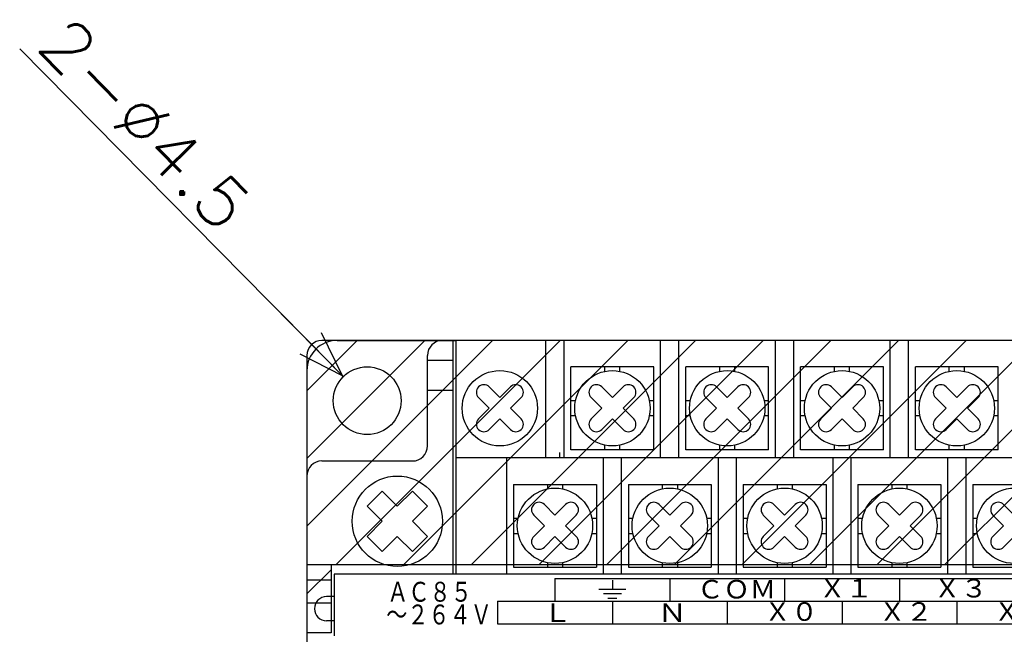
# Model space of a CAD drawing. Extents: x -157 to 170, y -125 to 114.
# Tile 7 of 9: x -69 to -3, y 73 to 114. Entities that reach past the tile are written whole.
import ezdxf

# ---------------------------------------------------------------- set-up
doc = ezdxf.new("R2010")
doc.units = 0
doc.layers.get('0').update_dxf_attribs({"linetype": 'CONTINUOUS'})
doc.styles.get("Standard").update_dxf_attribs({"font": 'txt', "bigfont": 'BIGFONT'})

# ---------------------------------------------------------------- blocks, each defined once
blk = doc.blocks.new('_OPEN30')
at = {"color": 0, "linetype": 'BYBLOCK'}
for q in [(-3, 1), (-3, -1), (-3, 0)]:
    blk.add_line((0, 0), q, dxfattribs=at)

msp = doc.modelspace()

# ---------------------------------------------------------------- linework, layer by layer
at = {"color": 7, "linetype": 'CONTINUOUS'}
for p, q in [((-47.238831, 90.47097), (-68.729065, 112.228676)), ((-49.411203, 92.670228), (-51.765401, 95.053557)), ((-49.66574, 80.553146), (-37.340608, 92.878303)), ((-49.66574, 85.043279), (-41.830731, 92.878303)), ((-49.66574, 89.533412), (-46.320855, 92.878303)), ((39.334259, 92.878304), (-48.665741, 92.878304)), ((-47.75045, 77.978307), (-32.850484, 92.878303)), ((-47.665741, 92.878304), (-39.760738, 92.878304)), ((-43.260327, 77.978307), (-28.360361, 92.878303)), ((-40.665741, 92.878304), (-39.760738, 92.878304)), ((-39.96574, 77.378304), (-39.96574, 92.878304)), ((-39.760738, 77.378304), (-39.760738, 92.878304)), ((-39.760738, 85.0783), (-39.760738, 92.878304)), ((38.129261, 92.878304), (-39.760738, 92.878304)), ((-38.770203, 77.978307), (-23.870237, 92.878303)), ((-34.28008, 77.978307), (-19.380113, 92.878303)), ((-33.810741, 85.0783), (-33.810741, 92.878304)), ((-32.59074, 85.0783), (-32.59074, 92.878304)), ((-29.789956, 77.978307), (-14.88999, 92.878303)), ((-26.190739, 85.0783), (-26.190739, 92.878304)), ((-25.299833, 77.978307), (-10.399866, 92.878303)), ((-24.970739, 85.0783), (-24.970739, 92.878304)), ((-20.809709, 77.978307), (-5.909743, 92.878303)), ((-18.57074, 85.0783), (-18.57074, 92.878304)), ((-17.35074, 85.0783), (-17.35074, 92.878304)), ((-16.319585, 77.978307), (-1.419619, 92.878303)), ((-11.829462, 77.978307), (3.070504, 92.878303)), ((-10.95074, 85.0783), (-10.95074, 92.878304)), ((-9.73074, 85.0783), (-9.73074, 92.878304)), ((-7.339338, 77.978307), (7.560628, 92.878303)), ((-49.665741, 91.878304), (-49.665741, 73.47831)), ((-41.665741, 85.878304), (-41.665741, 91.878304)), ((-41.665741, 91.5783), (-39.96574, 91.5783)), ((-49.665741, 90.878304), (-49.665741, 83.878304)), ((-26.640739, 91.128304), (-32.140739, 91.128304)), ((-32.140739, 85.628304), (-32.140739, 91.128304)), ((-29.890739, 90.827789), (-29.890739, 91.128304)), ((-28.890739, 90.827789), (-28.890739, 91.128304)), ((-26.640739, 85.628304), (-26.640739, 91.128304)), ((-19.020741, 91.128304), (-24.520741, 91.128304)), ((-24.520741, 85.628304), (-24.520741, 91.128304)), ((-22.270741, 90.827789), (-22.270741, 91.128304)), ((-21.270741, 90.827789), (-21.270741, 91.128304)), ((-19.020741, 85.628304), (-19.020741, 91.128304)), ((-11.40074, 91.128304), (-16.90074, 91.128304)), ((-16.90074, 85.628304), (-16.90074, 91.128304)), ((-14.65074, 90.827789), (-14.65074, 91.128304)), ((-13.65074, 90.827789), (-13.65074, 91.128304)), ((-11.40074, 85.628304), (-11.40074, 91.128304)), ((-3.78074, 91.128304), (-9.28074, 91.128304)), ((-9.28074, 85.628304), (-9.28074, 91.128304)), ((-7.03074, 90.827789), (-7.03074, 91.128304)), ((-6.03074, 90.827789), (-6.03074, 91.128304)), ((-3.78074, 85.628304), (-3.78074, 91.128304)), ((-47.246861, 90.479103), (-47.302967, 90.535904)), ((-41.665741, 89.5783), (-39.96574, 89.5783)), ((-38.274952, 89.792519), (-38.274952, 89.792519)), ((-36.860741, 89.085411), (-37.567848, 89.792519)), ((-36.153633, 89.792519), (-36.860741, 89.085411)), ((-35.446526, 89.792519), (-35.446526, 89.792519)), ((-30.804953, 89.792519), (-30.804953, 89.792519)), ((-29.390739, 89.085411), (-30.097847, 89.792519)), ((-28.683632, 89.792519), (-29.390739, 89.085411)), ((-27.976526, 89.792519), (-27.976526, 89.792519)), ((-23.184954, 89.792519), (-23.184954, 89.792519)), ((-23.184954, 89.792519), (-23.184954, 89.792519)), ((-21.770741, 89.085411), (-22.477846, 89.792519)), ((-21.770741, 89.085411), (-22.477846, 89.792519)), ((-21.063633, 89.792519), (-21.770741, 89.085411)), ((-21.063633, 89.792519), (-21.770741, 89.085411)), ((-20.356525, 89.792519), (-20.356525, 89.792519)), ((-20.356525, 89.792519), (-20.356525, 89.792519)), ((-15.564953, 89.792519), (-15.564953, 89.792519)), ((-15.564953, 89.792519), (-15.564953, 89.792519)), ((-14.15074, 89.085411), (-14.857846, 89.792519)), ((-14.15074, 89.085411), (-14.857846, 89.792519)), ((-13.443633, 89.792519), (-14.15074, 89.085411)), ((-13.443633, 89.792519), (-14.15074, 89.085411)), ((-12.736526, 89.792519), (-12.736526, 89.792519)), ((-12.736526, 89.792519), (-12.736526, 89.792519)), ((-7.944953, 89.792519), (-7.944953, 89.792519)), ((-7.944953, 89.792519), (-7.944953, 89.792519)), ((-6.53074, 89.085411), (-7.237846, 89.792519)), ((-6.53074, 89.085411), (-7.237846, 89.792519)), ((-5.823633, 89.792519), (-6.53074, 89.085411)), ((-5.823633, 89.792519), (-6.53074, 89.085411)), ((-5.116526, 89.792519), (-5.116526, 89.792519)), ((-5.116526, 89.792519), (-5.116526, 89.792519)), ((-37.567848, 88.378304), (-38.274952, 89.085411)), ((-35.446526, 89.085411), (-36.153633, 88.378304)), ((-31.840229, 88.878304), (-32.140739, 88.878304)), ((-30.097847, 88.378304), (-30.804953, 89.085411)), ((-27.976526, 89.085411), (-28.683632, 88.378304)), ((-26.640739, 88.878304), (-26.94125, 88.878304)), ((-24.22023, 88.878304), (-24.520741, 88.878304)), ((-22.477846, 88.378304), (-23.184954, 89.085411)), ((-22.477846, 88.378304), (-23.184954, 89.085411)), ((-20.356525, 89.085411), (-21.063633, 88.378304)), ((-20.356525, 89.085411), (-21.063633, 88.378304)), ((-19.020741, 88.878304), (-19.321249, 88.878304)), ((-16.600229, 88.878304), (-16.90074, 88.878304)), ((-14.857846, 88.378304), (-15.564953, 89.085411)), ((-14.857846, 88.378304), (-15.564953, 89.085411)), ((-12.736526, 89.085411), (-13.443633, 88.378304)), ((-12.736526, 89.085411), (-13.443633, 88.378304)), ((-11.40074, 88.878304), (-11.70125, 88.878304)), ((-8.980229, 88.878304), (-9.28074, 88.878304)), ((-7.237846, 88.378304), (-7.944953, 89.085411)), ((-7.237846, 88.378304), (-7.944953, 89.085411)), ((-5.116526, 89.085411), (-5.823633, 88.378304)), ((-5.116526, 89.085411), (-5.823633, 88.378304)), ((-3.78074, 88.878304), (-4.08125, 88.878304)), ((-37.567848, 88.378304), (-38.274952, 87.671196)), ((-35.446526, 87.671196), (-36.153633, 88.378304)), ((-30.097847, 88.378304), (-30.804953, 87.671196)), ((-27.976526, 87.671196), (-28.683632, 88.378304)), ((-22.477846, 88.378304), (-23.184954, 87.671196)), ((-22.477846, 88.378304), (-23.184954, 87.671196)), ((-20.356525, 87.671196), (-21.063633, 88.378304)), ((-20.356525, 87.671196), (-21.063633, 88.378304)), ((-14.857846, 88.378304), (-15.564953, 87.671196)), ((-14.857846, 88.378304), (-15.564953, 87.671196)), ((-12.736526, 87.671196), (-13.443633, 88.378304)), ((-12.736526, 87.671196), (-13.443633, 88.378304)), ((-7.237846, 88.378304), (-7.944953, 87.671196)), ((-7.237846, 88.378304), (-7.944953, 87.671196)), ((-5.116526, 87.671196), (-5.823633, 88.378304)), ((-5.116526, 87.671196), (-5.823633, 88.378304)), ((-36.860741, 87.671196), (-37.567848, 86.964088)), ((-36.153633, 86.964088), (-36.860741, 87.671196)), ((-31.840229, 87.878304), (-32.140739, 87.878304)), ((-29.390739, 87.671196), (-30.097847, 86.964088)), ((-28.683632, 86.964088), (-29.390739, 87.671196)), ((-26.640739, 87.878304), (-26.94125, 87.878304)), ((-24.22023, 87.878304), (-24.520741, 87.878304)), ((-21.770741, 87.671196), (-22.477846, 86.964088)), ((-21.770741, 87.671196), (-22.477846, 86.964088)), ((-21.063633, 86.964088), (-21.770741, 87.671196)), ((-21.063633, 86.964088), (-21.770741, 87.671196)), ((-19.020741, 87.878304), (-19.321249, 87.878304)), ((-16.600229, 87.878304), (-16.90074, 87.878304)), ((-14.15074, 87.671196), (-14.857846, 86.964088)), ((-14.15074, 87.671196), (-14.857846, 86.964088)), ((-13.443633, 86.964088), (-14.15074, 87.671196)), ((-13.443633, 86.964088), (-14.15074, 87.671196)), ((-11.40074, 87.878304), (-11.70125, 87.878304)), ((-8.980229, 87.878304), (-9.28074, 87.878304)), ((-6.53074, 87.671196), (-7.237846, 86.964088)), ((-6.53074, 87.671196), (-7.237846, 86.964088)), ((-5.823633, 86.964088), (-6.53074, 87.671196)), ((-5.823633, 86.964088), (-6.53074, 87.671196)), ((-3.78074, 87.878304), (-4.08125, 87.878304)), ((-38.274952, 86.964088), (-38.274952, 86.964088)), ((-35.446526, 86.964088), (-35.446526, 86.964088)), ((-30.804953, 86.964088), (-30.804953, 86.964088)), ((-27.976526, 86.964088), (-27.976526, 86.964088)), ((-23.184954, 86.964088), (-23.184954, 86.964088)), ((-23.184954, 86.964088), (-23.184954, 86.964088)), ((-20.356525, 86.964088), (-20.356525, 86.964088)), ((-20.356525, 86.964088), (-20.356525, 86.964088)), ((-15.564953, 86.964088), (-15.564953, 86.964088)), ((-15.564953, 86.964088), (-15.564953, 86.964088)), ((-12.736526, 86.964088), (-12.736526, 86.964088)), ((-12.736526, 86.964088), (-12.736526, 86.964088)), ((-7.944953, 86.964088), (-7.944953, 86.964088)), ((-7.944953, 86.964088), (-7.944953, 86.964088)), ((-5.116526, 86.964088), (-5.116526, 86.964088)), ((-5.116526, 86.964088), (-5.116526, 86.964088)), ((-26.640739, 85.628304), (-32.140739, 85.628304)), ((-29.890739, 85.628304), (-29.890739, 85.92881)), ((-28.890739, 85.628304), (-28.890739, 85.92881)), ((-19.020741, 85.628304), (-24.520741, 85.628304)), ((-22.270741, 85.628304), (-22.270741, 85.92881)), ((-21.270741, 85.628304), (-21.270741, 85.92881)), ((-11.40074, 85.628304), (-16.90074, 85.628304)), ((-14.65074, 85.628304), (-14.65074, 85.92881)), ((-13.65074, 85.628304), (-13.65074, 85.92881)), ((-3.78074, 85.628304), (-9.28074, 85.628304)), ((-7.03074, 85.628304), (-7.03074, 85.92881)), ((-6.03074, 85.628304), (-6.03074, 85.92881)), ((38.129261, 85.0783), (-39.760738, 85.0783)), ((-36.400738, 77.378304), (-36.400738, 85.0783)), ((-32.900738, 85.452873), (-32.900738, 85.0783)), ((-30.00074, 85.0783), (-30.00074, 77.378304)), ((-28.780739, 77.378304), (-28.780739, 85.0783)), ((-22.380739, 85.0783), (-22.380739, 77.378304)), ((-21.16074, 77.378304), (-21.16074, 85.0783)), ((-14.760739, 85.0783), (-14.760739, 77.378304)), ((-13.54074, 77.378304), (-13.54074, 85.0783)), ((-7.140739, 85.0783), (-7.140739, 77.378304)), ((-5.92074, 77.378304), (-5.92074, 85.0783)), ((-48.665741, 84.878304), (-42.665741, 84.878304)), ((-49.665741, 83.878304), (-49.665741, 3.878303)), ((-35.950741, 83.3283), (-30.450739, 83.3283)), ((-35.950741, 83.3283), (-35.950741, 77.8283)), ((-33.700741, 83.3283), (-33.700741, 83.027794)), ((-32.700741, 83.3283), (-32.700741, 83.027794)), ((-30.450739, 83.3283), (-30.450739, 77.8283)), ((-28.33074, 83.3283), (-28.33074, 77.8283)), ((-28.33074, 83.3283), (-22.83074, 83.3283)), ((-26.08074, 83.3283), (-26.08074, 83.027794)), ((-25.08074, 83.3283), (-25.08074, 83.027794)), ((-22.83074, 83.3283), (-22.83074, 77.8283)), ((-20.710739, 83.3283), (-20.710739, 77.8283)), ((-20.710739, 83.3283), (-15.21074, 83.3283)), ((-18.460739, 83.3283), (-18.460739, 83.027794)), ((-17.460739, 83.3283), (-17.460739, 83.027794)), ((-15.21074, 83.3283), (-15.21074, 77.8283)), ((-13.090739, 83.3283), (-13.090739, 77.8283)), ((-13.090739, 83.3283), (-7.59074, 83.3283)), ((-10.840739, 83.3283), (-10.840739, 83.027794)), ((-9.840739, 83.3283), (-9.840739, 83.027794)), ((-7.59074, 83.3283), (-7.59074, 77.8283)), ((-5.47074, 83.3283), (-5.47074, 77.8283)), ((-5.47074, 83.3283), (0.02926, 83.3283)), ((-44.665741, 82.878304), (-45.665741, 81.878304)), ((-43.665741, 81.878304), (-44.665741, 82.878304)), ((-43.665741, 81.878304), (-42.665741, 82.878304)), ((-42.665741, 82.878304), (-41.665741, 81.878304)), ((-44.665741, 80.878304), (-45.665741, 81.878304)), ((-42.665741, 80.878304), (-41.665741, 81.878304)), ((-34.614952, 81.992516), (-34.614952, 81.992516)), ((-33.200741, 81.285408), (-33.907845, 81.992516)), ((-32.493633, 81.992516), (-33.200741, 81.285408)), ((-31.786526, 81.992516), (-31.786526, 81.992516)), ((-26.994953, 81.992516), (-26.994953, 81.992516)), ((-26.994953, 81.992516), (-26.994953, 81.992516)), ((-25.58074, 81.285408), (-26.287846, 81.992516)), ((-25.58074, 81.285408), (-26.287846, 81.992516)), ((-24.873632, 81.992516), (-25.58074, 81.285408)), ((-24.873632, 81.992516), (-25.58074, 81.285408)), ((-24.166527, 81.992516), (-24.166527, 81.992516)), ((-24.166527, 81.992516), (-24.166527, 81.992516)), ((-19.374952, 81.992516), (-19.374952, 81.992516)), ((-19.374952, 81.992516), (-19.374952, 81.992516)), ((-17.960739, 81.285408), (-18.667847, 81.992516)), ((-17.960739, 81.285408), (-18.667847, 81.992516)), ((-17.253633, 81.992516), (-17.960739, 81.285408)), ((-17.253633, 81.992516), (-17.960739, 81.285408)), ((-16.546526, 81.992516), (-16.546526, 81.992516)), ((-16.546526, 81.992516), (-16.546526, 81.992516)), ((-11.754953, 81.992516), (-11.754953, 81.992516)), ((-11.754953, 81.992516), (-11.754953, 81.992516)), ((-10.340739, 81.285408), (-11.047847, 81.992516)), ((-10.340739, 81.285408), (-11.047847, 81.992516)), ((-9.633633, 81.992516), (-10.340739, 81.285408)), ((-9.633633, 81.992516), (-10.340739, 81.285408)), ((-8.926526, 81.992516), (-8.926526, 81.992516)), ((-8.926526, 81.992516), (-8.926526, 81.992516)), ((-4.134953, 81.992516), (-4.134953, 81.992516)), ((-2.72074, 81.285408), (-3.427846, 81.992516)), ((-35.950741, 81.0783), (-35.65023, 81.0783)), ((-33.907845, 80.5783), (-34.614952, 81.285408)), ((-31.786526, 81.285408), (-32.493633, 80.5783)), ((-30.751249, 81.0783), (-30.450739, 81.0783)), ((-28.33074, 81.0783), (-28.03023, 81.0783)), ((-26.287846, 80.5783), (-26.994953, 81.285408)), ((-26.287846, 80.5783), (-26.994953, 81.285408)), ((-24.166527, 81.285408), (-24.873632, 80.5783)), ((-24.166527, 81.285408), (-24.873632, 80.5783)), ((-23.13125, 81.0783), (-22.83074, 81.0783)), ((-20.710739, 81.0783), (-20.410229, 81.0783)), ((-18.667847, 80.5783), (-19.374952, 81.285408)), ((-18.667847, 80.5783), (-19.374952, 81.285408)), ((-16.546526, 81.285408), (-17.253633, 80.5783)), ((-16.546526, 81.285408), (-17.253633, 80.5783)), ((-15.51125, 81.0783), (-15.21074, 81.0783)), ((-13.090739, 81.0783), (-12.79023, 81.0783)), ((-11.047847, 80.5783), (-11.754953, 81.285408)), ((-11.047847, 80.5783), (-11.754953, 81.285408)), ((-8.926526, 81.285408), (-9.633633, 80.5783)), ((-8.926526, 81.285408), (-9.633633, 80.5783)), ((-7.89125, 81.0783), (-7.59074, 81.0783)), ((-5.47074, 81.0783), (-5.170229, 81.0783)), ((-3.427846, 80.5783), (-4.134953, 81.285408)), ((-44.665741, 80.878304), (-45.665741, 79.878304)), ((-42.665741, 80.878304), (-41.665741, 79.878304)), ((-33.907845, 80.5783), (-34.614952, 79.871193)), ((-31.786526, 79.871193), (-32.493633, 80.5783)), ((-26.287846, 80.5783), (-26.994953, 79.871193)), ((-26.287846, 80.5783), (-26.994953, 79.871193)), ((-24.166527, 79.871193), (-24.873632, 80.5783)), ((-24.166527, 79.871193), (-24.873632, 80.5783)), ((-18.667847, 80.5783), (-19.374952, 79.871193)), ((-18.667847, 80.5783), (-19.374952, 79.871193)), ((-16.546526, 79.871193), (-17.253633, 80.5783)), ((-16.546526, 79.871193), (-17.253633, 80.5783)), ((-11.047847, 80.5783), (-11.754953, 79.871193)), ((-11.047847, 80.5783), (-11.754953, 79.871193)), ((-8.926526, 79.871193), (-9.633633, 80.5783)), ((-8.926526, 79.871193), (-9.633633, 80.5783)), ((-3.427846, 80.5783), (-4.134953, 79.871193)), ((-45.665741, 79.878304), (-44.665741, 78.878304)), ((-43.665741, 79.878304), (-44.665741, 78.878304)), ((-43.665741, 79.878304), (-42.665741, 78.878304)), ((-41.665741, 79.878304), (-42.665741, 78.878304)), ((-35.950741, 80.0783), (-35.65023, 80.0783)), ((-33.200741, 79.871193), (-33.907845, 79.164093)), ((-32.493633, 79.164093), (-33.200741, 79.871193)), ((-30.751249, 80.0783), (-30.450739, 80.0783)), ((-28.33074, 80.0783), (-28.03023, 80.0783)), ((-25.58074, 79.871193), (-26.287846, 79.164093)), ((-25.58074, 79.871193), (-26.287846, 79.164093)), ((-24.873632, 79.164093), (-25.58074, 79.871193)), ((-24.873632, 79.164093), (-25.58074, 79.871193)), ((-23.13125, 80.0783), (-22.83074, 80.0783)), ((-20.710739, 80.0783), (-20.410229, 80.0783)), ((-17.960739, 79.871193), (-18.667847, 79.164093)), ((-17.960739, 79.871193), (-18.667847, 79.164093)), ((-17.253633, 79.164093), (-17.960739, 79.871193)), ((-17.253633, 79.164093), (-17.960739, 79.871193)), ((-15.51125, 80.0783), (-15.21074, 80.0783)), ((-13.090739, 80.0783), (-12.79023, 80.0783)), ((-10.340739, 79.871193), (-11.047847, 79.164093)), ((-10.340739, 79.871193), (-11.047847, 79.164093)), ((-9.633633, 79.164093), (-10.340739, 79.871193)), ((-9.633633, 79.164093), (-10.340739, 79.871193)), ((-7.89125, 80.0783), (-7.59074, 80.0783)), ((-5.47074, 80.0783), (-5.170229, 80.0783)), ((-2.72074, 79.871193), (-3.427846, 79.164093)), ((-34.614952, 79.164093), (-34.614952, 79.164093)), ((-31.786526, 79.164093), (-31.786526, 79.164093)), ((-26.994953, 79.164093), (-26.994953, 79.164093)), ((-26.994953, 79.164093), (-26.994953, 79.164093)), ((-24.166527, 79.164093), (-24.166527, 79.164093)), ((-24.166527, 79.164093), (-24.166527, 79.164093)), ((-19.374952, 79.164093), (-19.374952, 79.164093)), ((-19.374952, 79.164093), (-19.374952, 79.164093)), ((-16.546526, 79.164093), (-16.546526, 79.164093)), ((-16.546526, 79.164093), (-16.546526, 79.164093)), ((-11.754953, 79.164093), (-11.754953, 79.164093)), ((-11.754953, 79.164093), (-11.754953, 79.164093)), ((-8.926526, 79.164093), (-8.926526, 79.164093)), ((-8.926526, 79.164093), (-8.926526, 79.164093)), ((-4.134953, 79.164093), (-4.134953, 79.164093)), ((40.334259, 77.97831), (-49.665741, 77.97831)), ((-48.065739, 77.97831), (-48.065739, 73.47831)), ((-35.950741, 77.8283), (-30.450739, 77.8283)), ((-33.700741, 78.128815), (-33.700741, 77.8283)), ((-32.700741, 78.128815), (-32.700741, 77.8283)), ((-28.33074, 77.8283), (-22.83074, 77.8283)), ((-26.08074, 78.128815), (-26.08074, 77.8283)), ((-25.08074, 78.128815), (-25.08074, 77.8283)), ((-20.710739, 77.8283), (-15.21074, 77.8283)), ((-18.460739, 78.128815), (-18.460739, 77.8283)), ((-17.460739, 78.128815), (-17.460739, 77.8283)), ((-13.090739, 77.8283), (-7.59074, 77.8283)), ((-10.840739, 78.128815), (-10.840739, 77.8283)), ((-9.840739, 78.128815), (-9.840739, 77.8283)), ((-5.47074, 77.8283), (0.02926, 77.8283)), ((-49.66574, 76.063014), (-48.06574, 77.663017)), ((-47.865738, 77.378304), (-47.865738, 73.278305)), ((38.53426, 77.378304), (-47.865738, 77.378304)), ((-48.065739, 76.97831), (-49.665741, 76.97831)), ((-33.200741, 77.0783), (-33.200741, 75.5783)), ((-33.200741, 77.0783), (35.379261, 77.0783)), ((-29.390739, 76.978302), (-29.390739, 76.363731)), ((-25.58074, 77.0783), (-25.58074, 75.5783)), ((-25.58074, 77.0783), (-25.58074, 75.5783)), ((-17.960739, 77.0783), (-17.960739, 75.5783)), ((-10.340739, 77.0783), (-10.340739, 75.5783)), ((-47.865738, 75.878304), (-48.365738, 75.878304)), ((-30.290739, 76.378304), (-28.49074, 76.378304)), ((-29.99074, 76.0783), (-28.790739, 76.0783)), ((-48.065739, 75.435158), (-49.665741, 75.435158)), ((-37.010738, 75.5783), (-37.010738, 74.0783)), ((-37.010738, 75.5783), (35.379261, 75.5783)), ((-29.690739, 75.778305), (-29.09074, 75.778305)), ((-29.390739, 75.5783), (-29.390739, 74.0783)), ((-25.58074, 75.5783), (-21.770739, 75.5783)), ((-21.770739, 75.5783), (-21.770739, 74.0783)), ((-21.770739, 75.5783), (-21.770739, 74.0783)), ((-14.15074, 75.5783), (-14.15074, 74.0783)), ((-6.530739, 75.5783), (-6.530739, 74.0783)), ((-47.865738, 74.278305), (-48.365738, 74.278305)), ((-37.010738, 74.0783), (31.56926, 74.0783)), ((-48.065739, 73.47831), (-49.665741, 73.47831))]:
    msp.add_line(p, q, dxfattribs=at)
for centre, radius in [((-45.665741, 88.878304), 2.25), ((-36.860741, 88.378304), 2.5), ((-29.390739, 88.378304), 2.5), ((-21.770741, 88.378304), 2.5), ((-14.15074, 88.378304), 2.5), ((-6.53074, 88.378304), 2.5), ((-43.665741, 80.878304), 3), ((-33.200741, 80.5783), 2.5), ((-25.58074, 80.5783), 2.5), ((-17.960739, 80.5783), 2.5), ((-10.340739, 80.5783), 2.5), ((-2.72074, 80.5783), 2.5)]:
    msp.add_circle(centre, radius, dxfattribs=at)
for centre, radius, start, end in [((-47.665741, 90.878304), 2, 90, 180), ((-48.665741, 91.878304), 1, 90, 180), ((-40.665741, 91.878304), 1, 90, 180), ((-37.921398, 89.438965), 0.5, 135, 225), ((-37.921398, 89.438965), 0.5, 45.000309, 135), ((-35.800079, 89.438965), 0.5, 45, 135), ((-35.800079, 89.438965), 0.5, 315, 45), ((-30.451399, 89.438965), 0.5, 135, 225), ((-30.451399, 89.438965), 0.5, 45.000155, 135), ((-28.33008, 89.438965), 0.5, 45, 134.999845), ((-28.33008, 89.438965), 0.5, 315, 45), ((-22.8314, 89.438965), 0.5, 135, 225), ((-22.8314, 89.438965), 0.5, 135, 225), ((-22.8314, 89.438965), 0.5, 45, 135), ((-22.8314, 89.438965), 0.5, 45, 135), ((-20.710079, 89.438965), 0.5, 45, 135), ((-20.710079, 89.438965), 0.5, 45, 135), ((-20.710079, 89.438965), 0.5, 315, 45), ((-20.710079, 89.438965), 0.5, 315, 45), ((-15.2114, 89.438965), 0.5, 134.999923, 225.000077), ((-15.2114, 89.438965), 0.5, 134.999923, 225.000077), ((-15.2114, 89.438965), 0.5, 45, 134.999923), ((-15.2114, 89.438965), 0.5, 45, 134.999923), ((-13.090079, 89.438965), 0.5, 45.000077, 135), ((-13.090079, 89.438965), 0.5, 45.000077, 135), ((-13.090079, 89.438965), 0.5, 314.999923, 45.000077), ((-13.090079, 89.438965), 0.5, 314.999923, 45.000077), ((-7.5914, 89.438965), 0.5, 134.999961, 225.000039), ((-7.5914, 89.438965), 0.5, 134.999961, 225.000039), ((-7.5914, 89.438965), 0.5, 45.000039, 134.999961), ((-7.5914, 89.438965), 0.5, 45.000039, 134.999961), ((-5.470079, 89.438965), 0.5, 45.000039, 134.999961), ((-5.470079, 89.438965), 0.5, 45.000039, 134.999961), ((-5.470079, 89.438965), 0.5, 314.999961, 45.000039), ((-5.470079, 89.438965), 0.5, 314.999961, 45.000039), ((-37.921398, 87.317642), 0.5, 135, 225), ((-35.800079, 87.317642), 0.5, 315, 45), ((-30.451399, 87.317642), 0.5, 135, 225), ((-28.33008, 87.317642), 0.5, 315, 45), ((-22.8314, 87.317642), 0.5, 135, 225), ((-22.8314, 87.317642), 0.5, 135, 225), ((-20.710079, 87.317642), 0.5, 315, 45), ((-20.710079, 87.317642), 0.5, 315, 45), ((-15.2114, 87.317642), 0.5, 134.999923, 225.000077), ((-15.2114, 87.317642), 0.5, 134.999923, 225.000077), ((-13.090079, 87.317642), 0.5, 314.999923, 45.000077), ((-13.090079, 87.317642), 0.5, 314.999923, 45.000077), ((-7.5914, 87.317642), 0.5, 134.999961, 225.000039), ((-7.5914, 87.317642), 0.5, 134.999961, 225.000039), ((-5.470079, 87.317642), 0.5, 314.999961, 45.000039), ((-5.470079, 87.317642), 0.5, 314.999961, 45.000039), ((-37.921398, 87.317642), 0.5, 225, 314.999691), ((-35.800079, 87.317642), 0.5, 225, 315), ((-30.451399, 87.317642), 0.5, 225, 314.999845), ((-28.33008, 87.317642), 0.5, 225.000155, 315), ((-22.8314, 87.317642), 0.5, 225, 315), ((-22.8314, 87.317642), 0.5, 225, 315), ((-20.710079, 87.317642), 0.5, 225, 315), ((-20.710079, 87.317642), 0.5, 225, 315), ((-15.2114, 87.317642), 0.5, 225.000077, 315), ((-15.2114, 87.317642), 0.5, 225.000077, 315), ((-13.090079, 87.317642), 0.5, 225, 314.999923), ((-13.090079, 87.317642), 0.5, 225, 314.999923), ((-7.5914, 87.317642), 0.5, 225.000039, 314.999961), ((-7.5914, 87.317642), 0.5, 225.000039, 314.999961), ((-5.470079, 87.317642), 0.5, 225.000039, 314.999961), ((-5.470079, 87.317642), 0.5, 225.000039, 314.999961), ((-42.665741, 85.878304), 1, 270, 0), ((-48.665741, 83.878304), 1, 90, 180), ((-34.261398, 81.638962), 0.5, 135, 225), ((-34.261398, 81.638962), 0.5, 45, 135), ((-32.140079, 81.638962), 0.5, 45, 135), ((-32.140079, 81.638962), 0.5, 315, 45), ((-26.641399, 81.638962), 0.5, 135, 225), ((-26.641399, 81.638962), 0.5, 135, 225), ((-26.641399, 81.638962), 0.5, 45, 135), ((-26.641399, 81.638962), 0.5, 45, 135), ((-24.520079, 81.638962), 0.5, 45.000155, 135), ((-24.520079, 81.638962), 0.5, 45.000155, 135), ((-24.520079, 81.638962), 0.5, 314.999845, 45.000155), ((-24.520079, 81.638962), 0.5, 314.999845, 45.000155), ((-19.0214, 81.638962), 0.5, 134.999845, 225.000155), ((-19.0214, 81.638962), 0.5, 134.999845, 225.000155), ((-19.0214, 81.638962), 0.5, 45, 134.999845), ((-19.0214, 81.638962), 0.5, 45, 134.999845), ((-16.90008, 81.638962), 0.5, 45, 135), ((-16.90008, 81.638962), 0.5, 45, 135), ((-16.90008, 81.638962), 0.5, 315, 45), ((-16.90008, 81.638962), 0.5, 315, 45), ((-11.4014, 81.638962), 0.5, 135, 225), ((-11.4014, 81.638962), 0.5, 135, 225), ((-11.4014, 81.638962), 0.5, 45.000077, 135), ((-11.4014, 81.638962), 0.5, 45.000077, 135), ((-9.28008, 81.638962), 0.5, 45, 134.999923), ((-9.28008, 81.638962), 0.5, 45, 134.999923), ((-9.28008, 81.638962), 0.5, 315, 45), ((-9.28008, 81.638962), 0.5, 315, 45), ((-3.7814, 81.638962), 0.5, 134.999961, 225.000039), ((-3.7814, 81.638962), 0.5, 45.000039, 134.999961), ((-34.261398, 79.517639), 0.5, 135, 224.999382), ((-32.140079, 79.517639), 0.5, 315.000618, 45), ((-26.641399, 79.517639), 0.5, 135, 224.999382), ((-26.641399, 79.517639), 0.5, 135, 224.999382), ((-24.520079, 79.517639), 0.5, 315.000464, 45.000155), ((-24.520079, 79.517639), 0.5, 315.000464, 45.000155), ((-19.0214, 79.517639), 0.5, 134.999845, 224.999536), ((-19.0214, 79.517639), 0.5, 134.999845, 224.999536), ((-16.90008, 79.517639), 0.5, 315.000618, 45), ((-16.90008, 79.517639), 0.5, 315.000618, 45), ((-11.4014, 79.517639), 0.5, 135, 224.999382), ((-11.4014, 79.517639), 0.5, 135, 224.999382), ((-9.28008, 79.517639), 0.5, 315.000618, 45), ((-9.28008, 79.517639), 0.5, 315.000618, 45), ((-3.7814, 79.517639), 0.5, 134.999961, 224.99942), ((-34.261398, 79.517639), 0.5, 224.999382, 315.000618), ((-32.140079, 79.517639), 0.5, 224.999382, 315.000618), ((-26.641399, 79.517639), 0.5, 224.999382, 315.000618), ((-26.641399, 79.517639), 0.5, 224.999382, 315.000618), ((-24.520079, 79.517639), 0.5, 224.999382, 315.000464), ((-24.520079, 79.517639), 0.5, 224.999382, 315.000464), ((-19.0214, 79.517639), 0.5, 224.999536, 315.000618), ((-19.0214, 79.517639), 0.5, 224.999536, 315.000618), ((-16.90008, 79.517639), 0.5, 224.999382, 315.000618), ((-16.90008, 79.517639), 0.5, 224.999382, 315.000618), ((-11.4014, 79.517639), 0.5, 224.999382, 315.000541), ((-11.4014, 79.517639), 0.5, 224.999382, 315.000541), ((-9.28008, 79.517639), 0.5, 224.999459, 315.000618), ((-9.28008, 79.517639), 0.5, 224.999459, 315.000618), ((-3.7814, 79.517639), 0.5, 224.99942, 315.00058), ((-48.365738, 75.0783), 0.8, 90, 180), ((-48.365738, 75.0783), 0.8, 180, 270)]:
    msp.add_arc(centre, radius, start, end, dxfattribs=at)
for p in [(-47.302967, 90.535904), (-47.246861, 90.479103)]:
    msp.add_point(p, dxfattribs=at)

# ---------------------------------------------------------------- block references
at = {"color": 7, "linetype": 'CONTINUOUS', "rotation": 314.647689}
msp.add_blockref('_OPEN30', (-47.302967, 90.535904), dxfattribs=at)

# ---------------------------------------------------------------- texts
at = {"color": 7, "linetype": 'CONTINUOUS', "width": 1.101036}
msp.add_text('2-%%C4.5', height=3.2, rotation=314.599999, dxfattribs=at).set_placement((-67.704516, 112.340171))
at = {"color": 7, "linetype": 'CONTINUOUS'}
for s, height, width, p in [('Ｘ３', 1.4, 1.159664, (-8.065299, 75.687482)), ('ＡＣ８５', 1.5, 0.85127, (-44.334548, 75.396675)), ('ＣＯＭ', 1.4, 1.134454, (-23.769397, 75.620114)), ('Ｘ１', 1.4, 1.159664, (-15.685299, 75.687482)), ('～２６４Ｖ', 1.5, 0.848927, (-44.401439, 73.891663)), ('Ｌ', 1.4, 1.260504, (-34.009254, 74.070668)), ('Ｎ', 1.4, 1.260504, (-26.389253, 74.070668)), ('Ｘ０', 1.4, 1.159664, (-19.323142, 74.138036)), ('Ｘ２', 1.4, 1.159664, (-11.703143, 74.138036)), ('Ｘ４', 1.4, 1.159664, (-4.083143, 74.138036))]:
    msp.add_text(s, height=height, dxfattribs=dict(at, width=width)).set_placement(p)

doc.saveas('drawing.dxf')
